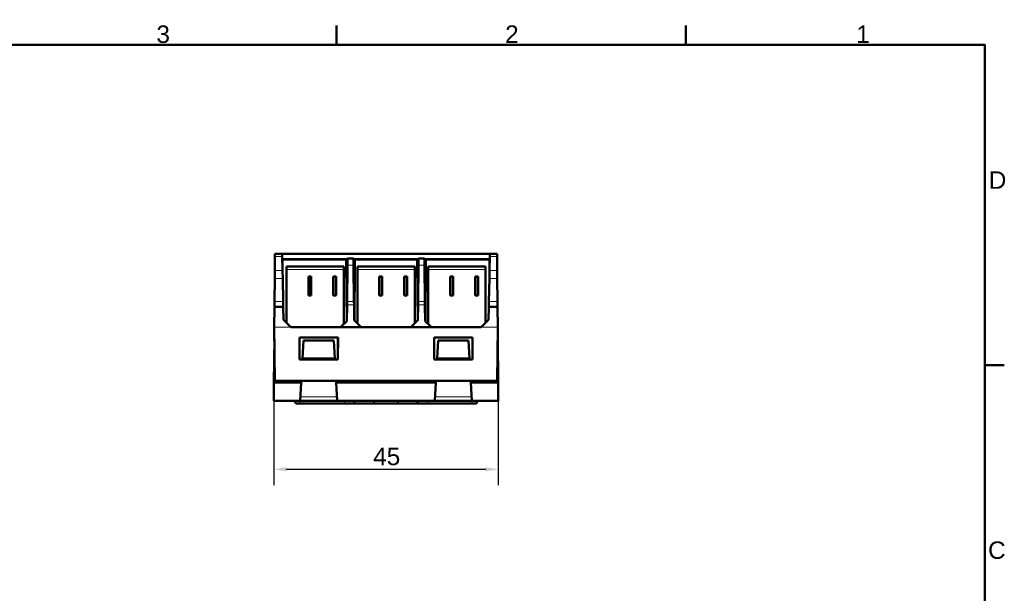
# Model space of a CAD drawing. Header units: millimetres. Extents: x 0 to 420, y 0 to 297.
# Tile 13 of 13: x 216 to 414, y 177 to 292. Entities that reach past the tile are written whole.
import ezdxf

# ---------------------------------------------------------------- set-up
doc = ezdxf.new("R2010")
doc.units = ezdxf.units.MM
for name, color, linetype, lineweight in [('Arêtes tangentes visibles(celduc)', 7, 'Continuous', 18), ('Arêtes visibles(celduc)', 7, 'Continuous', 50), ('Cadre_0', 7, 'Continuous', 50), ('Cadre_2', 7, 'Continuous', 50), ('Cotes(celduc)', 7, 'Continuous', 25)]:
    doc.layers.add(name, color=color, linetype=linetype, lineweight=lineweight)
doc.styles.add('Cadre_1', font='arial.ttf')
doc.styles.add('Courant-CELDUC', font='arial.ttf')
doc.dimstyles.new('Celduc', dxfattribs={"dimtxt": 3.5, "dimasz": 2.5, "dimexe": 3.175, "dimexo": 0, "dimgap": 0.762, "dimtad": 1, "dimrnd": 1e-08, "dimtxsty": 'Courant-CELDUC', "dimcen": 0.09, "dimdle": 10, "dimclrd": 7, "dimclre": 7, "dimclrt": 7, "dimazin": 2, "dimtfac": 0.714286, "dimtdec": 3, "dimtmove": 0, "dimatfit": 3, "dimfxl": 1, "dimtolj": 1, "dimlwd": 25, "dimlwe": 25, "dimarcsym": 0})

# ---------------------------------------------------------------- blocks, each defined once
blk = doc.blocks.new('Cadres Cadre par défaut')
at = {"layer": 'Cadre_0'}
for p, q in [((280, 287), (280, 290.9)), ((350, 287), (350, 290.9)), ((410, 222.75), (413.9, 222.75))]:
    blk.add_line(p, q, dxfattribs=at)
at = {"layer": 'Cadre_0', "flags": 128}
blk.add_lwpolyline([(10, 10), (10, 287), (410, 287), (410, 10), (10, 10)], dxfattribs=at)
at = {"layer": 'Cadre_2', "char_height": 3.5, "attachment_point": 7, "style": 'Cadre_1'}
for s, insert in [('3', (243.86, 287.34)), ('2', (313.79, 287.4)), ('1', (384.2, 287.4)), ('D', (410.78, 258.13)), ('C', (410.64, 183.82))]:
    blk.add_mtext(s, dxfattribs=dict(at, insert=insert))
blk = doc.blocks.new('*D8')
at = {"layer": 'Cotes(celduc)', "color": 7, "linetype": 'Continuous', "lineweight": 25, "transparency": 16777216}
for p, q in [((267.41, 215.57), (267.41, 198.68)), ((312.41, 215.57), (312.41, 198.68)), ((269.91, 201.85), (309.91, 201.85))]:
    blk.add_line(p, q, dxfattribs=at)
at = {"layer": 'Cotes(celduc)', "color": 7, "linetype": 'Continuous', "transparency": 16777216}
for points in [[(269.91, 202.27), (269.91, 201.43), (267.41, 201.85)], [(309.91, 202.27), (309.91, 201.43), (312.41, 201.85)]]:
    blk.add_solid(points, dxfattribs=at)
at = {"layer": 'Defpoints', "color": 0, "linetype": 'Continuous', "transparency": 16777216}
for p in [(267.41, 215.57), (312.41, 215.57), (312.41, 201.85)]:
    blk.add_point(p, dxfattribs=at)
at = {"layer": 'Cotes(celduc)', "color": 7, "linetype": 'Continuous', "lineweight": 25, "transparency": 16777216, "insert": (287.32, 206.17), "char_height": 3.5, "attachment_point": 1, "style": 'Courant-CELDUC'}
blk.add_mtext('\\A1;45', dxfattribs=at)

msp = doc.modelspace()

# ---------------------------------------------------------------- linework, layer by layer
at = {"layer": 'Arêtes tangentes visibles(celduc)'}
for p, q in [((267.632, 244.539), (269.104, 244.539)), ((269.111, 244.118), (282.176, 244.118)), ((281.922, 243.07), (282.167, 243.07)), ((283.407, 244.118), (296.41, 244.118)), ((283.416, 243.07), (283.66, 243.07)), ((296.156, 243.07), (296.401, 243.07)), ((297.641, 244.118), (310.705, 244.118)), ((297.65, 243.07), (297.894, 243.07)), ((310.713, 244.539), (312.185, 244.539)), ((269.153, 241.717), (267.605, 241.717)), ((269.928, 241.901), (281.428, 241.901)), ((282.164, 242.802), (283.418, 242.802)), ((284.158, 241.901), (295.658, 241.901)), ((296.398, 242.802), (297.652, 242.802)), ((298.388, 241.901), (309.888, 241.901)), ((312.212, 241.717), (310.663, 241.717)), ((267.59, 240.113), (269.181, 240.113)), ((310.635, 240.113), (312.227, 240.113)), ((269.262, 235.507), (267.546, 235.507)), ((283.482, 235.513), (282.101, 235.513)), ((297.716, 235.513), (296.335, 235.513)), ((312.271, 235.507), (310.555, 235.507)), ((282.095, 234.864), (283.488, 234.864)), ((296.329, 234.864), (297.722, 234.864)), ((270.832, 230.344), (267.497, 230.344)), ((312.319, 230.344), (308.985, 230.344)), ((272.683, 215.566), (272.683, 215.066)), ((280.062, 216.365), (272.755, 216.365)), ((281.61, 215.566), (281.61, 215.066)), ((298.206, 215.566), (298.206, 215.066)), ((307.062, 216.365), (299.755, 216.365)), ((307.133, 215.566), (307.133, 215.066))]:
    msp.add_line(p, q, dxfattribs=at)
at = {"layer": 'Arêtes visibles(celduc)'}
for p, q in [((267.632, 244.539), (267.637, 245.1)), ((269.094, 245.1), (267.637, 245.1)), ((269.094, 245.1), (269.104, 244.539)), ((310.722, 245.1), (269.094, 245.1)), ((310.713, 244.539), (310.722, 245.1)), ((312.18, 245.1), (310.722, 245.1)), ((312.18, 245.1), (312.185, 244.539)), ((267.632, 244.539), (267.605, 241.717)), ((269.104, 244.539), (269.153, 241.717)), ((269.137, 243.92), (269.13, 243.067)), ((281.915, 243.92), (269.137, 243.92)), ((281.922, 243.07), (281.915, 243.92)), ((281.922, 243.07), (282.023, 231.551)), ((282.164, 242.802), (282.176, 244.118)), ((283.407, 244.118), (282.176, 244.118)), ((283.407, 244.118), (283.418, 242.802)), ((283.66, 243.07), (283.561, 231.688)), ((283.66, 243.07), (283.668, 243.92)), ((296.149, 243.92), (283.668, 243.92)), ((296.156, 243.07), (296.149, 243.92)), ((296.156, 243.07), (296.256, 231.688)), ((296.398, 242.802), (296.41, 244.118)), ((297.641, 244.118), (296.41, 244.118)), ((297.641, 244.118), (297.652, 242.802)), ((297.894, 243.07), (297.794, 231.551)), ((297.894, 243.07), (297.902, 243.92)), ((310.679, 243.92), (297.902, 243.92)), ((310.663, 241.717), (310.713, 244.539)), ((310.679, 243.92), (310.687, 243.067)), ((312.212, 241.717), (312.185, 244.539)), ((267.59, 240.113), (267.605, 241.717)), ((269.153, 241.717), (269.181, 240.113)), ((269.928, 242.501), (269.928, 241.901)), ((269.928, 242.501), (281.428, 242.501)), ((269.928, 231.232), (269.928, 241.901)), ((281.428, 242.501), (281.428, 241.901)), ((281.428, 230.961), (281.428, 241.901)), ((282.164, 242.802), (282.101, 235.513)), ((283.482, 235.513), (283.418, 242.802)), ((284.158, 242.501), (284.158, 241.901)), ((284.158, 242.501), (295.658, 242.501)), ((284.158, 231.096), (284.158, 241.901)), ((295.658, 242.501), (295.658, 241.901)), ((295.658, 231.096), (295.658, 241.901)), ((296.398, 242.802), (296.335, 235.513)), ((297.652, 242.802), (297.716, 235.513)), ((298.388, 242.501), (298.388, 241.901)), ((298.388, 242.501), (309.888, 242.501)), ((298.388, 230.961), (298.388, 241.901)), ((309.888, 242.501), (309.888, 241.901)), ((309.888, 231.232), (309.888, 241.901)), ((310.635, 240.113), (310.663, 241.717)), ((312.212, 241.717), (312.227, 240.113)), ((267.546, 235.507), (267.59, 240.113)), ((269.262, 235.507), (269.181, 240.113)), ((274.328, 236.701), (274.328, 240.501)), ((274.328, 240.501), (274.928, 240.501)), ((274.828, 236.701), (274.828, 240.501)), ((274.928, 236.701), (274.928, 240.501)), ((279.328, 236.701), (279.328, 240.501)), ((279.328, 240.501), (279.928, 240.501)), ((279.828, 236.701), (279.828, 240.501)), ((279.928, 236.701), (279.928, 240.501)), ((288.558, 236.701), (288.558, 240.501)), ((288.558, 240.501), (289.158, 240.501)), ((289.058, 236.701), (289.058, 240.501)), ((289.158, 236.701), (289.158, 240.501)), ((293.558, 236.701), (293.558, 240.501)), ((293.558, 240.501), (294.158, 240.501)), ((294.058, 236.701), (294.058, 240.501)), ((294.158, 236.701), (294.158, 240.501)), ((302.788, 236.701), (302.788, 240.501)), ((302.788, 240.501), (303.388, 240.501)), ((303.288, 236.701), (303.288, 240.501)), ((303.388, 236.701), (303.388, 240.501)), ((307.788, 236.701), (307.788, 240.501)), ((307.788, 240.501), (308.388, 240.501)), ((308.288, 236.701), (308.288, 240.501)), ((308.388, 236.701), (308.388, 240.501)), ((310.555, 235.507), (310.635, 240.113)), ((312.227, 240.113), (312.271, 235.507)), ((267.536, 234.435), (267.546, 235.507)), ((269.262, 235.507), (269.28, 234.435)), ((274.328, 236.701), (274.928, 236.701)), ((279.328, 236.701), (279.928, 236.701)), ((282.095, 234.864), (282.101, 235.513)), ((283.482, 235.513), (283.488, 234.864)), ((288.558, 236.701), (289.158, 236.701)), ((293.558, 236.701), (294.158, 236.701)), ((296.329, 234.864), (296.335, 235.513)), ((297.716, 235.513), (297.722, 234.864)), ((302.788, 236.701), (303.388, 236.701)), ((307.788, 236.701), (308.388, 236.701)), ((310.536, 234.435), (310.555, 235.507)), ((312.271, 235.507), (312.281, 234.435)), ((267.497, 230.344), (267.536, 234.435)), ((267.536, 234.435), (269.28, 234.435)), ((269.28, 234.435), (269.326, 231.824)), ((282.095, 234.864), (282.066, 231.594)), ((283.488, 234.864), (283.515, 231.734)), ((296.329, 234.864), (296.302, 231.734)), ((297.722, 234.864), (297.75, 231.594)), ((310.491, 231.824), (310.536, 234.435)), ((310.536, 234.435), (312.281, 234.435)), ((312.281, 234.435), (312.319, 230.344)), ((270.832, 230.344), (269.326, 231.824)), ((280.805, 230.344), (282.066, 231.594)), ((283.515, 231.734), (284.917, 230.344)), ((294.899, 230.344), (296.302, 231.734)), ((297.75, 231.594), (299.011, 230.344)), ((308.985, 230.344), (310.491, 231.824)), ((267.591, 219.566), (267.497, 230.344)), ((308.985, 230.344), (270.832, 230.344)), ((312.319, 230.344), (312.225, 219.566)), ((267.441, 219.266), (267.517, 228.044)), ((272.539, 223.866), (272.539, 228.305)), ((272.539, 228.305), (280.278, 228.305)), ((272.539, 228.305), (272.561, 228.283)), ((272.561, 228.283), (272.559, 223.886)), ((280.256, 228.283), (272.561, 228.283)), ((273.158, 224.066), (273.35, 227.716)), ((273.35, 227.716), (279.467, 227.716)), ((279.658, 224.066), (279.467, 227.716)), ((280.278, 228.305), (280.256, 228.283)), ((280.257, 223.886), (280.256, 228.283)), ((280.278, 228.305), (280.277, 223.866)), ((299.539, 223.866), (299.539, 228.305)), ((299.539, 228.305), (307.278, 228.305)), ((299.539, 228.305), (299.561, 228.283)), ((299.561, 228.283), (299.559, 223.886)), ((307.256, 228.283), (299.561, 228.283)), ((300.158, 224.066), (300.35, 227.716)), ((300.35, 227.716), (306.467, 227.716)), ((306.658, 224.066), (306.467, 227.716)), ((307.278, 228.305), (307.256, 228.283)), ((307.257, 223.886), (307.256, 228.283)), ((307.278, 228.305), (307.277, 223.866)), ((312.299, 228.044), (312.376, 219.266)), ((272.539, 223.866), (272.559, 223.886)), ((280.277, 223.866), (272.539, 223.866)), ((272.559, 223.886), (280.257, 223.886)), ((273.158, 224.066), (273.149, 223.886)), ((273.158, 224.066), (279.658, 224.066)), ((279.658, 224.066), (279.668, 223.886)), ((280.277, 223.866), (280.257, 223.886)), ((299.539, 223.866), (299.559, 223.886)), ((307.277, 223.866), (299.539, 223.866)), ((299.559, 223.886), (307.257, 223.886)), ((300.158, 224.066), (300.149, 223.886)), ((306.658, 224.066), (300.158, 224.066)), ((306.658, 224.066), (306.668, 223.886)), ((307.277, 223.866), (307.257, 223.886)), ((267.408, 215.566), (267.441, 219.266)), ((272.907, 219.266), (267.441, 219.266)), ((267.591, 219.566), (312.225, 219.566)), ((268.473, 219.566), (268.47, 219.266)), ((272.713, 215.566), (272.907, 219.266)), ((272.907, 219.266), (272.923, 219.566)), ((279.894, 219.566), (279.91, 219.266)), ((299.907, 219.266), (279.91, 219.266)), ((279.91, 219.266), (280.104, 215.566)), ((299.713, 215.566), (299.907, 219.266)), ((299.907, 219.266), (299.923, 219.566)), ((306.894, 219.566), (306.91, 219.266)), ((312.376, 219.266), (306.91, 219.266)), ((306.91, 219.266), (307.104, 215.566)), ((311.347, 219.266), (311.344, 219.566)), ((312.408, 215.566), (312.376, 219.266)), ((272.713, 215.566), (267.408, 215.566)), ((271.578, 215.566), (271.79, 215.066)), ((280.104, 215.566), (272.713, 215.566)), ((299.713, 215.566), (280.104, 215.566)), ((283.665, 215.066), (283.453, 215.566)), ((287.558, 215.566), (287.558, 215.066)), ((292.258, 215.566), (292.258, 215.066)), ((296.364, 215.566), (296.151, 215.066)), ((307.104, 215.566), (299.713, 215.566)), ((312.408, 215.566), (307.104, 215.566)), ((308.239, 215.566), (308.026, 215.066)), ((272.683, 215.066), (271.79, 215.066)), ((272.683, 215.066), (281.61, 215.066)), ((281.61, 215.066), (283.665, 215.066)), ((287.558, 215.066), (283.665, 215.066)), ((292.258, 215.066), (287.558, 215.066)), ((296.151, 215.066), (292.258, 215.066)), ((296.151, 215.066), (298.206, 215.066)), ((298.206, 215.066), (307.133, 215.066)), ((308.026, 215.066), (307.133, 215.066))]:
    msp.add_line(p, q, dxfattribs=at)

# ---------------------------------------------------------------- block references
msp.add_blockref('Cadres Cadre par défaut', (0, 0))

# ---------------------------------------------------------------- dimensions: what is measured, and where the dimension line sits
at = {"layer": 'Cotes(celduc)', "color": 7, "linetype": 'Continuous', "lineweight": 25}
dim = msp.add_linear_dim(base=(312.408, 201.85), p1=(267.408, 215.566), p2=(312.408, 215.566), angle=180, dimstyle='Celduc', override={"dimgap": 0.762, "dimdec": 2, "dimtol": 0, "dimlim": 0, "dimtp": 0, "dimtm": 0, "dimtdec": 3, "dimtofl": 0, "dimatfit": 1}, dxfattribs=at)
dim.commit()
dim.dimension.update_dxf_attribs({"geometry": '*D8', "text_midpoint": (289.908, 201.85), "dimtype": 160})

doc.saveas('drawing.dxf')
